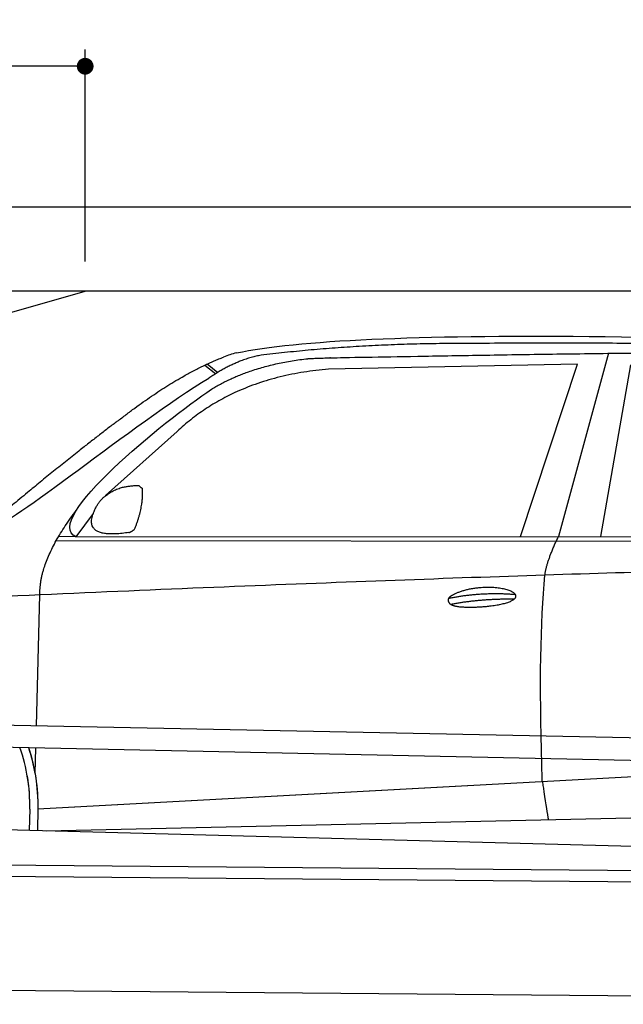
# Model space of a CAD drawing. Header units: millimetres. Extents: x -411 to 6777, y 0 to 6347.
# Tile 4 of 6: x 1744 to 3183, y 4000 to 6347. Entities that reach past the tile are written whole.
import ezdxf

# ---------------------------------------------------------------- set-up
doc = ezdxf.new("R2010")
doc.units = ezdxf.units.MM
doc.layers.add('4', color=3, linetype='Continuous')
for name, color, linetype, lineweight in [('car', 10, 'Continuous', 25), ('Freiraum', 7, 'Continuous', 25), ('Gebäude', 7, 'Continuous', 25), ('Plattform', 7, 'Continuous', 25)]:
    doc.layers.add(name, color=color, linetype=linetype, lineweight=lineweight)
doc.styles.get("Standard").update_dxf_attribs({"font": 'ISOCP.SHX'})
doc.dimstyles.new('GEN-ISO', dxfattribs={"dimscale": 20, "dimtxt": 3.5, "dimasz": 2, "dimexe": 2, "dimexo": 1, "dimgap": 1.5, "dimtad": 1, "dimdec": 1, "dimlfac": 0.1, "dimdsep": 46, "dimtxsty": 'STANDARD', "dimblk": 'PUNKT', "dimcen": 2, "dimclrd": 256, "dimclre": 256, "dimclrt": 2, "dimadec": 0, "dimazin": 0, "dimtp": 0.1, "dimtm": 0.1, "dimtfac": 0.71, "dimtdec": 1, "dimtmove": 2, "dimatfit": 3, "dimldrblk": 'PUNKT', "dimfxl": 2, "dimtolj": 1, "dimarcsym": 0})

# ---------------------------------------------------------------- blocks, each defined once
blk = doc.blocks.new('Car')
at = {"layer": 'car'}
for p, q in [((3096.4, 5580.1), (2981.1, 5142.1)), ((2134.2, 5543.1), (2160.4, 5522.8)), ((2140, 5545.9), (2165.6, 5526)), ((3023.2, 5553.7), (2429.6, 5536.4)), ((2891, 5141.3), (3023.2, 5553.7)), ((3082.7, 5143.1), (3149.8, 5552.9)), ((2070.1, 5384.4), (1900.7, 5230.5)), ((1871.4, 5187), (1830.8, 5131)), ((1783.9, 5121.7), (4427.2, 5142.7)), ((1830.8, 5131), (4482.6, 5156.7)), ((1830.8, 5131), (1789.6, 5131.7)), ((1740.8, 4679.5), (1746.1, 4992)), ((1738.9, 4566.5), (1739.9, 4627.1)), ((1738.9, 4566.5), (1739.9, 4627.1)), ((1746.2, 4481.9), (3615.2, 4601.2)), ((1746.2, 4481.9), (2769.7, 4547.2)), ((1766, 4430), (3651.4, 4488.6)), ((1726.6, 4481.1), (1725.7, 4430.7)), ((1746.2, 4481.9), (1745.5, 4430.3)), ((1667.5, 4431.7), (3716.5, 4397))]:
    blk.add_line(p, q, dxfattribs=at)
for centre, radius, start, end in [((2248.6, 5402.8), 174.5, 102.8736, 113.54), ((1321.8, 4487.7), 404.8, 359.0666, 20.2174), ((1322.1, 4487.9), 424.2, 359.1908, 19.1882), ((1322.1, 4487.9), 424.2, 10.6728, 19.1882), ((1322.1, 4487.9), 404.6, 359.0315, 10.2025), ((1322.1, 4487.9), 424.2, 359.1908, 9.6942)]:
    blk.add_arc(centre, radius, start, end, dxfattribs=at)
for points, degree in [([(2209.7, 5572.9), (2496.7, 5637.1), (3381.8, 5632), (4554.3, 5579.4)], 3), ([(2740.2, 5600.1), (2497.3, 5597.8), (2268.2, 5567.9)], 2), ([(3704.4, 5594.3), (3356, 5610.5), (2740.2, 5600.1)], 2), ([(1926.9, 5407.4), (2067, 5518.9), (2178.9, 5562.7)], 2), ([(2268.2, 5567.9), (2212, 5558.3), (2144.1, 5512.4)], 2), ([(2150.7, 5485.8), (2243.9, 5544.3), (2379.4, 5560.7)], 2), ([(2429.6, 5536.4), (2205.6, 5515), (2070.1, 5384.4)], 2), ([(1631, 5153.7), (1666.7, 5150.2), (1966.6, 5401.8), (2144.1, 5512.4)], 3), ([(1830.8, 5131), (1747.5, 5170.3), (2039.2, 5409.3), (2150.7, 5485.8)], 3), ([(1926.9, 5407.4), (1846.4, 5346.2), (1744.8, 5261.8), (1616.4, 5155.4), (1622.4, 5153.5)], 4), ([(1879.5, 5204.8), (1895.8, 5235.2), (1938.3, 5249.6)], 2), ([(1938.3, 5249.6), (1967, 5255.7), (1979.9, 5254.6)], 2), ([(1970.5, 5150.4), (1991.5, 5203.6), (1988.5, 5248.5)], 2), ([(1979.9, 5254.6), (1986, 5248.5), (1988.5, 5248.5)], 2), ([(1746.1, 4992), (1743, 5075.6), (1830.8, 5193.7)], 2), ([(1957.1, 5142.6), (1835, 5122.7), (1879.5, 5204.8)], 2), ([(1957.1, 5142.6), (1963.1, 5144.4), (1970.5, 5150.4)], 2), ([(2949.9, 5049.9), (2952.8, 5081), (2981.1, 5142.1)], 2), ([(4701.9, 5087), (3825.3, 5107.4), (1393.3, 4972.9)], 2), ([(2720.3, 4992.6), (2795.8, 5009.4), (2879.3, 5003.7)], 2), ([(2725.4, 4978.7), (2799.4, 4993.3), (2877.3, 4992.6)], 2)]:
    blk.add_open_spline(points, degree=degree, dxfattribs=at)
for points, degree, knots in [([(2379.4, 5560.7), (2405.9, 5563), (2545.3, 5566.1), (3566.5, 5595.6), (4186.8, 5594.9), (4643.8, 5426.4), (4621.7, 5252.6)], 4, [0.0821318, 0.0821318, 0.0821318, 0.0821318, 0.0821318, 0.258851, 0.508851, 1, 1, 1, 1, 1]), ([(2948.2, 4558.6), (2947.6, 4572.2), (2947.1, 4585.5), (2946.6, 4598.7), (2939.2, 4788.5), (2940.4, 4938.9), (2949.9, 5049.9)], 3, [0, 0, 0, 0, 0.064923, 0.064923, 0.064923, 1, 1, 1, 1]), ([(2720.3, 4992.6), (2724.5, 4997.6), (2745.6, 5014), (2828.2, 5034.1), (2943.6, 4998), (2834.9, 4969.4), (2750.1, 4970.1), (2715.8, 4973.6), (2720.3, 4992.6)], 5, [0, 0, 0, 0, 0, 0, 0.300106, 0.500106, 0.700106, 1, 1, 1, 1, 1, 1]), ([(2948.2, 4558.6), (2948.9, 4554), (2949.6, 4549.5), (2950.3, 4545.1), (2951, 4541.1), (2951.6, 4537.2), (2952.2, 4533.5), (2957, 4503.3), (2960.7, 4481.3), (2963.4, 4467.2)], 3, [-0.000011, -0.000011, -0.000011, -0.000011, 0.107576, 0.107576, 0.107576, 0.206414, 0.206414, 0.206414, 1, 1, 1, 1])]:
    blk.add_open_spline(points, degree=degree, knots=knots, dxfattribs=at)
blk = doc.blocks.new('_Dot')
at = {"color": 0, "linetype": 'ByBlock', "lineweight": -2}
blk.add_line((-0.5, 0), (-1, 0), dxfattribs=at)
at = {"color": 0, "linetype": 'ByBlock', "const_width": 0.5}
blk.add_lwpolyline([(-0.25, 0, 1), (0.25, 0, 1)], format="xyb", close=True, dxfattribs=at)
blk = doc.blocks.new('*D182')
at = {"layer": '4', "lineweight": -2, "transparency": 16777216}
for p, q in [((200, 5720.9), (200, 6275.7)), ((1899.7, 5770), (1899.7, 6275.7)), ((1859.7, 6235.7), (240, 6235.7))]:
    blk.add_line(p, q, dxfattribs=at)
at = {"layer": 'Defpoints', "color": 0, "transparency": 16777216}
for p in [(200, 6235.7), (1899.7, 5750), (200, 5700.9)]:
    blk.add_point(p, dxfattribs=at)
at = {"layer": '4', "lineweight": -2, "transparency": 16777216, "xscale": 40, "yscale": 40, "zscale": 40, "rotation": 180}
blk.add_blockref('_Dot', (200, 6235.7), dxfattribs=at)
at = {"layer": '4', "lineweight": -2, "transparency": 16777216, "xscale": 40, "yscale": 40, "zscale": 40}
blk.add_blockref('_Dot', (1899.7, 6235.7), dxfattribs=at)
at = {"layer": '4', "color": 2, "transparency": 16777216, "insert": (1049.8, 6300.7), "char_height": 70, "attachment_point": 5}
blk.add_mtext('170', dxfattribs=at)
blk = doc.blocks.new('PUNKT')
at = {"layer": '4', "color": 0, "linetype": 'ByBlock'}
blk.add_line((-0.5, 0), (-1, 0), dxfattribs=at)
at = {"layer": '4', "color": 0, "linetype": 'ByBlock', "const_width": 0.5}
blk.add_lwpolyline([(-0.25, 0, 1), (0.25, 0, 1)], format="xyb", close=True, dxfattribs=at)
blk = doc.blocks.new('Plattform OG 6200 550')
at = {"layer": 'Plattform'}
for p, q in [((5482.3, 4589.6), (348.5, 4692)), ((5481.2, 4533.6), (347.5, 4641)), ((440.2, 4343.6), (5395, 4300.4)), ((446, 4316.5), (5394.8, 4273.4)), ((5437.5, 4000), (372.6, 4044.2))]:
    blk.add_line(p, q, dxfattribs=at)
blk = doc.blocks.new('Gebäude_355_GT195')
at = {"layer": 'Freiraum'}
blk.add_lwpolyline([(200, 5450), (350, 5450), (350, 5300), (499.8, 5300), (1900, 5700)], dxfattribs=at)
at = {"layer": 'Gebäude'}
for p, q in [((5900, 5900), (0, 5900)), ((5700, 5700), (200, 5700))]:
    blk.add_line(p, q, dxfattribs=at)

msp = doc.modelspace()

# ---------------------------------------------------------------- block references
at = {"layer": 'car', "rotation": 359.4752422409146}
msp.add_blockref('Car', (0, 0), dxfattribs=at)
at = {"layer": 'Gebäude'}
msp.add_blockref('Gebäude_355_GT195', (0, 0), dxfattribs=at)
at = {"layer": 'Plattform'}
msp.add_blockref('Plattform OG 6200 550', (0, 0), dxfattribs=at)

# ---------------------------------------------------------------- dimensions: what is measured, and where the dimension line sits
at = {"layer": '4'}
dim = msp.add_linear_dim(base=(200, 6235.7), p1=(1899.68, 5750), p2=(200, 5700.88), dimstyle='GEN-ISO', override={"dimblk1": 'Dot', "dimblk2": 'Dot', "dimsah": 1, "dimtdec": 3, "dimtolj": 0}, dxfattribs=at)
dim.commit()
dim.dimension.update_dxf_attribs({"geometry": '*D182', "text_midpoint": (1049.84, 6300.7)})

doc.saveas('drawing.dxf')
